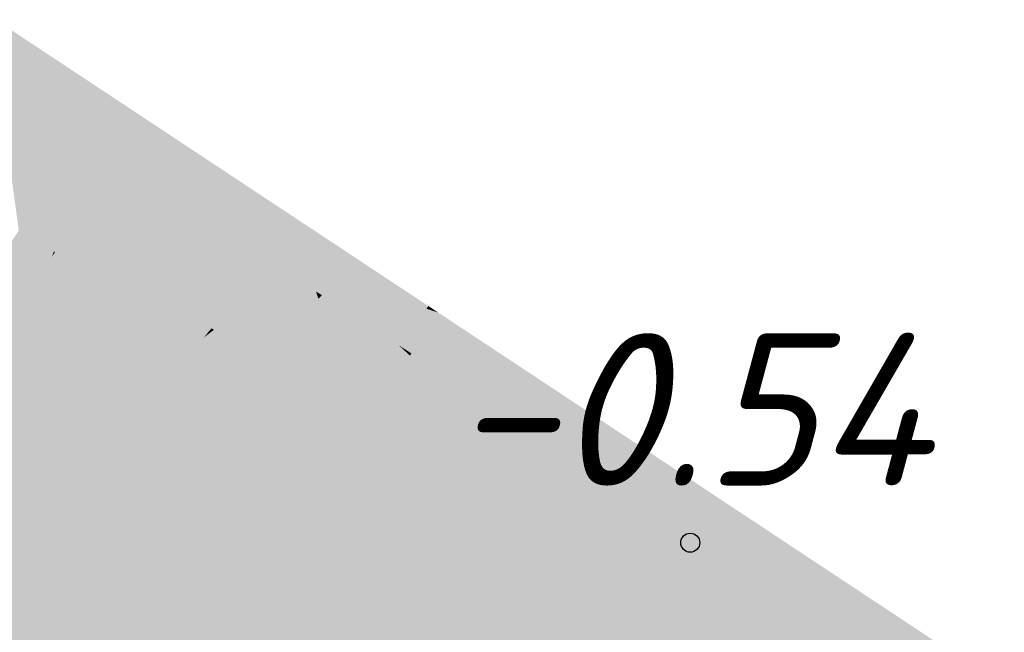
# Model space of a CAD drawing. Header units: metres. Extents: x 30306 to 66711, y 390887 to 402752.
# Tile 73 of 80: x 66245.06 to 66251.52, y 402656.19 to 402660.21. Entities that reach past the tile are written whole.
import ezdxf

# ---------------------------------------------------------------- set-up
doc = ezdxf.new("R2010")
doc.units = ezdxf.units.M
for name, color, linetype in [('GM-C3D-SURFACE-LABELS', 1, 'Continuous'), ('GM-C3D-SURFACE-TIN', 7, 'Continuous'), ('GM-C3D-SURFACE-TIN LABEL', 7, 'Continuous')]:
    doc.layers.add(name, color=color, linetype=linetype)
doc.styles.get("Standard").update_dxf_attribs({"font": 'isocpeur.ttf'})

msp = doc.modelspace()

# ---------------------------------------------------------------- linework, layer by layer
at = {"layer": 'GM-C3D-SURFACE-TIN', "color": 40, "linetype": 'Continuous', "lineweight": -3}
for points in [[(66245.4173, 402659.3665), (66245.6499, 402659.7177), (66244.9068, 402660.2098)], [(66245.4173, 402659.3665), (66244.9068, 402660.2098), (66244.9479, 402659.6443)], [(66245.5078, 402659.3129), (66245.6499, 402659.7177), (66245.4173, 402659.3665)], [(66245.6553, 402659.2256), (66245.6499, 402659.7177), (66245.5078, 402659.3129)], [(66245.6553, 402659.2256), (66245.8802, 402659.5651), (66245.6499, 402659.7177)], [(66245.9751, 402659.0363), (66245.8802, 402659.5651), (66245.6553, 402659.2256)], [(66246.0443, 402658.9953), (66246.0004, 402659.4855), (66245.8802, 402659.5651)], [(66246.0443, 402658.9953), (66245.8802, 402659.5651), (66245.9751, 402659.0363)], [(66246.4162, 402658.7752), (66246.5541, 402658.9834), (66246.0004, 402659.4855)], [(66246.4162, 402658.7752), (66246.0004, 402659.4855), (66246.0443, 402658.9953)], [(66246.5541, 402658.9834), (66246.6164, 402659.0775), (66246.0004, 402659.4855)], [(66246.5782, 402658.9615), (66246.6164, 402659.0775), (66246.5541, 402658.9834)], [(66246.5782, 402658.9615), (66246.8231, 402658.9406), (66246.6164, 402659.0775)], [(66246.4355, 402658.7637), (66246.5541, 402658.9834), (66246.4162, 402658.7752)], [(66246.4355, 402658.7637), (66246.5782, 402658.9615), (66246.5541, 402658.9834)], [(66246.5003, 402658.7254), (66246.5782, 402658.9615), (66246.4355, 402658.7637)], [(66246.6298, 402658.6487), (66246.5782, 402658.9615), (66246.5003, 402658.7254)], [(66246.6298, 402658.6487), (66246.7399, 402658.8149), (66246.5782, 402658.9615)], [(66246.7399, 402658.8149), (66246.8231, 402658.9406), (66246.5782, 402658.9615)], [(66246.7423, 402658.8127), (66246.8231, 402658.9406), (66246.7399, 402658.8149)], [(66246.7423, 402658.8127), (66246.8392, 402658.9299), (66246.8231, 402658.9406)], [(66246.7543, 402658.8018), (66246.8392, 402658.9299), (66246.7423, 402658.8127)], [(66246.9376, 402658.6356), (66246.8392, 402658.9299), (66246.7543, 402658.8018)], [(66246.9376, 402658.6356), (66247.1997, 402658.6911), (66246.8392, 402658.9299)], [(66246.6318, 402658.6475), (66246.7399, 402658.8149), (66246.6298, 402658.6487)], [(66246.6318, 402658.6475), (66246.7423, 402658.8127), (66246.7399, 402658.8149)], [(66246.6362, 402658.6449), (66246.7423, 402658.8127), (66246.6318, 402658.6475)], [(66246.6464, 402658.6389), (66246.7423, 402658.8127), (66246.6362, 402658.6449)], [(66246.6464, 402658.6389), (66246.7543, 402658.8018), (66246.7423, 402658.8127)], [(66246.8135, 402658.54), (66246.7543, 402658.8018), (66246.6464, 402658.6389)], [(66246.8135, 402658.54), (66246.9376, 402658.6356), (66246.7543, 402658.8018)], [(66247.1183, 402658.4717), (66247.1997, 402658.6911), (66246.9376, 402658.6356)], [(66247.1183, 402658.4717), (66247.7321, 402658.3128), (66247.1997, 402658.6911)], [(66247.7321, 402658.3128), (66247.7439, 402658.3307), (66247.1997, 402658.6911)], [(66247.0081, 402658.4248), (66246.9376, 402658.6356), (66246.8135, 402658.54)], [(66247.0471, 402658.4017), (66247.1183, 402658.4717), (66246.9376, 402658.6356)], [(66247.0471, 402658.4017), (66246.9376, 402658.6356), (66247.0081, 402658.4248)], [(66247.0471, 402658.4017), (66247.0992, 402658.3687), (66247.1183, 402658.4717)], [(66247.5501, 402658.0729), (66247.1183, 402658.4717), (66247.0992, 402658.3687)], [(66247.5501, 402658.0729), (66247.7321, 402658.3128), (66247.1183, 402658.4717)], [(66247.5501, 402658.0729), (66247.5663, 402658.0625), (66247.7321, 402658.3128)], [(66247.5663, 402658.0625), (66247.5918, 402658.046), (66247.7321, 402658.3128)], [(66247.5918, 402658.046), (66247.7341, 402658.3123), (66247.7321, 402658.3128)], [(66247.5918, 402658.046), (66247.5919, 402658.046), (66247.7341, 402658.3123)], [(66247.5919, 402658.046), (66247.6299, 402658.0215), (66247.7341, 402658.3123)], [(66247.6299, 402658.0215), (66247.8106, 402658.2865), (66247.7341, 402658.3123)], [(66247.6299, 402658.0215), (66247.6335, 402658.0192), (66247.8106, 402658.2865)], [(66247.6335, 402658.0192), (66247.9692, 402657.8031), (66247.8106, 402658.2865)], [(66247.7321, 402658.3128), (66247.7341, 402658.3123), (66247.7439, 402658.3307)], [(66247.7341, 402658.3123), (66247.7958, 402658.2963), (66247.7439, 402658.3307)], [(66247.7341, 402658.3123), (66247.8106, 402658.2865), (66247.7958, 402658.2963)], [(66248.1924, 402657.6594), (66248.6556, 402657.7268), (66247.8106, 402658.2865)], [(66248.1924, 402657.6594), (66247.8106, 402658.2865), (66247.9692, 402657.8031)], [(66248.1924, 402657.6594), (66248.4858, 402657.4705), (66248.6556, 402657.7268)], [(66248.4858, 402657.4705), (66248.5229, 402657.4466), (66248.6556, 402657.7268)], [(66248.5619, 402657.4215), (66248.6556, 402657.7268), (66248.5229, 402657.4466)], [(66248.5619, 402657.4215), (66248.7513, 402657.6634), (66248.6556, 402657.7268)], [(66248.5619, 402657.4215), (66248.5824, 402657.4083), (66248.7513, 402657.6634)], [(66248.5824, 402657.4083), (66248.903, 402657.2018), (66248.7513, 402657.6634)], [(66249.3466, 402656.9163), (66249.5624, 402657.1262), (66248.7513, 402657.6634)], [(66249.3466, 402656.9163), (66248.7513, 402657.6634), (66248.903, 402657.2018)], [(66249.3466, 402656.9163), (66249.4004, 402656.8817), (66249.5624, 402657.1262)], [(66249.4004, 402656.8817), (66249.5555, 402656.7818), (66249.5624, 402657.1262)], [(66249.7844, 402656.6344), (66249.5624, 402657.1262), (66249.5555, 402656.7818)], [(66250.3882, 402656.2457), (66250.5418, 402656.4775), (66249.5624, 402657.1262)], [(66250.3882, 402656.2457), (66249.5624, 402657.1262), (66249.7844, 402656.6344)], [(66250.7665, 402656.0021), (66250.5418, 402656.4775), (66250.3882, 402656.2457)], [(66251.376, 402655.6097), (66251.5211, 402655.8288), (66250.5418, 402656.4775)], [(66251.376, 402655.6097), (66250.5418, 402656.4775), (66250.7665, 402656.0021)]]:
    msp.add_solid(points, dxfattribs=at)
at = {"layer": 'GM-C3D-SURFACE-TIN', "color": 50, "linetype": 'Continuous', "lineweight": -3}
for points in [[(66245.0588, 402658.8253), (66245.4173, 402659.3665), (66244.9479, 402659.6443)], [(66245.289, 402658.6891), (66245.4173, 402659.3665), (66245.0588, 402658.8253)], [(66245.289, 402658.6891), (66245.5078, 402659.3129), (66245.4173, 402659.3665)], [(66245.2968, 402658.6844), (66245.5078, 402659.3129), (66245.289, 402658.6891)], [(66245.2968, 402658.6844), (66245.6553, 402659.2256), (66245.5078, 402659.3129)], [(66245.5207, 402658.5519), (66245.6553, 402659.2256), (66245.2968, 402658.6844)], [(66245.5207, 402658.5519), (66245.9751, 402659.0363), (66245.6553, 402659.2256)], [(66245.5207, 402658.5519), (66246.106, 402658.3068), (66245.9751, 402659.0363)], [(66246.106, 402658.3068), (66246.0443, 402658.9953), (66245.9751, 402659.0363)], [(66246.106, 402658.3068), (66246.4162, 402658.7752), (66246.0443, 402658.9953)], [(66246.106, 402658.3068), (66246.4355, 402658.7637), (66246.4162, 402658.7752)], [(66246.106, 402658.3068), (66246.5003, 402658.7254), (66246.4355, 402658.7637)], [(66246.106, 402658.3068), (66246.3217, 402658.1836), (66246.5003, 402658.7254)], [(66246.3217, 402658.1836), (66246.6298, 402658.6487), (66246.5003, 402658.7254)], [(66246.3217, 402658.1836), (66246.6318, 402658.6475), (66246.6298, 402658.6487)], [(66246.3217, 402658.1836), (66246.6362, 402658.6449), (66246.6318, 402658.6475)], [(66246.3217, 402658.1836), (66246.3384, 402658.1739), (66246.6362, 402658.6449)], [(66246.3384, 402658.1739), (66246.6464, 402658.6389), (66246.6362, 402658.6449)], [(66246.3384, 402658.1739), (66246.8135, 402658.54), (66246.6464, 402658.6389)], [(66245.5207, 402658.5519), (66245.5433, 402658.5127), (66246.2737, 402658.1253)], [(66245.5207, 402658.5519), (66246.2737, 402658.1253), (66246.106, 402658.3068)], [(66246.3384, 402658.1739), (66247.0081, 402658.4248), (66246.8135, 402658.54)], [(66245.5433, 402658.5127), (66245.862, 402657.959), (66246.2737, 402658.1253)], [(66246.3384, 402658.1739), (66247.0235, 402658.3786), (66247.0081, 402658.4248)], [(66247.0235, 402658.3786), (66247.0471, 402658.4017), (66247.0081, 402658.4248)], [(66246.3384, 402658.1739), (66246.6367, 402657.9989), (66247.0235, 402658.3786)], [(66246.6367, 402657.9989), (66247.0733, 402658.2297), (66247.0235, 402658.3786)], [(66247.0733, 402658.2297), (66247.0471, 402658.4017), (66247.0235, 402658.3786)], [(66247.0733, 402658.2297), (66247.0992, 402658.3687), (66247.0471, 402658.4017)], [(66247.0733, 402658.2297), (66247.5501, 402658.0729), (66247.0992, 402658.3687)], [(66246.106, 402658.3068), (66246.2737, 402658.1253), (66246.3217, 402658.1836)], [(66246.6367, 402657.9989), (66246.9915, 402657.7907), (66247.0733, 402658.2297)], [(66246.9915, 402657.7907), (66247.2758, 402657.6239), (66247.0733, 402658.2297)], [(66247.2758, 402657.6239), (66247.5644, 402658.0597), (66247.0733, 402658.2297)], [(66247.0733, 402658.2297), (66247.5644, 402658.0597), (66247.5501, 402658.0729)], [(66246.3217, 402658.1836), (66246.2737, 402658.1253), (66246.3384, 402658.1739)], [(66246.3384, 402658.1739), (66246.2737, 402658.1253), (66246.5253, 402657.8895)], [(66246.3384, 402658.1739), (66246.5649, 402657.9284), (66246.6367, 402657.9989)], [(66246.3384, 402658.1739), (66246.5253, 402657.8895), (66246.5649, 402657.9284)], [(66245.9842, 402657.7652), (66246.2737, 402658.1253), (66245.862, 402657.959)], [(66245.9996, 402657.7463), (66246.2737, 402658.1253), (66245.9842, 402657.7652)], [(66245.9996, 402657.7463), (66246.5253, 402657.8895), (66246.2737, 402658.1253)], [(66247.2758, 402657.6239), (66247.5877, 402658.0382), (66247.5644, 402658.0597)], [(66247.2758, 402657.6239), (66247.3445, 402657.5828), (66247.5877, 402658.0382)], [(66247.3445, 402657.5828), (66247.6239, 402658.0047), (66247.5877, 402658.0382)], [(66247.5644, 402658.0597), (66247.5663, 402658.0625), (66247.5501, 402658.0729)], [(66247.5877, 402658.0382), (66247.5663, 402658.0625), (66247.5644, 402658.0597)], [(66247.5877, 402658.0382), (66247.5918, 402658.046), (66247.5663, 402658.0625)], [(66247.6239, 402658.0047), (66247.5919, 402658.046), (66247.5877, 402658.0382)], [(66247.5877, 402658.0382), (66247.5919, 402658.046), (66247.5918, 402658.046)], [(66247.6239, 402658.0047), (66247.6299, 402658.0215), (66247.5919, 402658.046)], [(66247.6239, 402658.0047), (66247.6335, 402658.0192), (66247.6299, 402658.0215)], [(66248.0243, 402657.6349), (66247.6335, 402658.0192), (66247.6239, 402658.0047)], [(66248.0243, 402657.6349), (66247.9692, 402657.8031), (66247.6335, 402658.0192)], [(66246.6367, 402657.9989), (66246.5649, 402657.9284), (66246.9915, 402657.7907)], [(66247.3445, 402657.5828), (66248.0243, 402657.6349), (66247.6239, 402658.0047)], [(66245.9996, 402657.7463), (66246.169, 402657.5398), (66246.5253, 402657.8895)], [(66246.169, 402657.5398), (66246.8974, 402657.2854), (66246.5253, 402657.8895)], [(66246.5649, 402657.9284), (66246.5253, 402657.8895), (66246.9412, 402657.5206)], [(66246.5253, 402657.8895), (66246.8974, 402657.2854), (66246.938, 402657.5031)], [(66246.5253, 402657.8895), (66246.938, 402657.5031), (66246.9412, 402657.5206)], [(66246.5649, 402657.9284), (66246.9412, 402657.5206), (66246.9915, 402657.7907)], [(66246.9915, 402657.7907), (66246.9412, 402657.5206), (66247.2758, 402657.6239)], [(66248.0243, 402657.6349), (66248.1924, 402657.6594), (66247.9692, 402657.8031)], [(66247.3445, 402657.5828), (66248.2132, 402657.059), (66248.0243, 402657.6349)], [(66248.3782, 402657.3081), (66248.1924, 402657.6594), (66248.0243, 402657.6349)], [(66248.2132, 402657.059), (66248.3782, 402657.3081), (66248.0243, 402657.6349)], [(66248.3782, 402657.3081), (66248.4858, 402657.4705), (66248.1924, 402657.6594)], [(66247.2758, 402657.6239), (66246.9412, 402657.5206), (66247.0817, 402657.3685)], [(66247.2758, 402657.6239), (66247.0817, 402657.3685), (66247.3445, 402657.5828)], [(66247.3445, 402657.5828), (66247.0817, 402657.3685), (66247.9422, 402656.6719)], [(66247.3445, 402657.5828), (66247.9422, 402656.6719), (66248.2132, 402657.059)], [(66246.169, 402657.5398), (66246.4496, 402657.0834), (66246.8974, 402657.2854)], [(66246.8974, 402657.2854), (66247.0817, 402657.3685), (66246.938, 402657.5031)], [(66246.9412, 402657.5206), (66246.938, 402657.5031), (66247.0817, 402657.3685)], [(66248.4333, 402657.2572), (66248.4858, 402657.4705), (66248.3782, 402657.3081)], [(66248.4333, 402657.2572), (66248.5229, 402657.4466), (66248.4858, 402657.4705)], [(66248.4333, 402657.2572), (66248.5619, 402657.4215), (66248.5229, 402657.4466)], [(66248.4637, 402657.2292), (66248.5619, 402657.4215), (66248.4333, 402657.2572)], [(66248.4637, 402657.2292), (66248.5824, 402657.4083), (66248.5619, 402657.4215)], [(66249.0817, 402656.6585), (66248.5824, 402657.4083), (66248.4637, 402657.2292)], [(66249.0817, 402656.6585), (66248.903, 402657.2018), (66248.5824, 402657.4083)], [(66246.8569, 402657.0679), (66247.0817, 402657.3685), (66246.8974, 402657.2854)], [(66246.8569, 402657.0679), (66247.9422, 402656.6719), (66247.0817, 402657.3685)], [(66248.2132, 402657.059), (66248.4333, 402657.2572), (66248.3782, 402657.3081)], [(66246.5321, 402656.9576), (66246.8974, 402657.2854), (66246.4496, 402657.0834)], [(66246.5321, 402656.9576), (66246.8569, 402657.0679), (66246.8974, 402657.2854)], [(66248.2132, 402657.059), (66248.311, 402656.9986), (66248.4333, 402657.2572)], [(66248.311, 402656.9986), (66248.4637, 402657.2292), (66248.4333, 402657.2572)], [(66248.311, 402656.9986), (66249.0817, 402656.6585), (66248.4637, 402657.2292)], [(66249.0817, 402656.6585), (66249.3466, 402656.9163), (66248.903, 402657.2018)], [(66246.6453, 402656.7849), (66246.8569, 402657.0679), (66246.5321, 402656.9576)], [(66246.7762, 402656.6345), (66246.8569, 402657.0679), (66246.6453, 402656.7849)], [(66246.7762, 402656.6345), (66247.9422, 402656.6719), (66246.8569, 402657.0679)], [(66248.2132, 402657.059), (66247.9422, 402656.6719), (66248.311, 402656.9986)], [(66248.311, 402656.9986), (66247.9422, 402656.6719), (66249.1383, 402656.486)], [(66248.311, 402656.9986), (66249.1383, 402656.486), (66249.0817, 402656.6585)], [(66249.1877, 402656.5605), (66249.3466, 402656.9163), (66249.0817, 402656.6585)], [(66249.1877, 402656.5605), (66249.4004, 402656.8817), (66249.3466, 402656.9163)], [(66249.5446, 402656.2309), (66249.4004, 402656.8817), (66249.1877, 402656.5605)], [(66249.5446, 402656.2309), (66249.5555, 402656.7818), (66249.4004, 402656.8817)], [(66249.5446, 402656.2309), (66249.7844, 402656.6344), (66249.5555, 402656.7818)], [(66246.7762, 402656.6345), (66247.0797, 402656.24), (66247.9422, 402656.6719)], [(66247.0797, 402656.24), (66247.3804, 402655.863), (66247.9422, 402656.6719)], [(66247.3804, 402655.863), (66248.8507, 402656.0394), (66247.9422, 402656.6719)], [(66249.1383, 402656.486), (66247.9422, 402656.6719), (66248.8507, 402656.0394)], [(66249.1383, 402656.486), (66249.1877, 402656.5605), (66249.0817, 402656.6585)], [(66249.5446, 402656.2309), (66250.1335, 402655.8611), (66249.7844, 402656.6344)], [(66250.1335, 402655.8611), (66250.3882, 402656.2457), (66249.7844, 402656.6344)], [(66249.1383, 402656.486), (66249.5446, 402656.2309), (66249.1877, 402656.5605)], [(66249.1383, 402656.486), (66248.8507, 402656.0394), (66249.5446, 402656.2309)], [(66249.5446, 402656.2309), (66248.8507, 402656.0394), (66249.9116, 402655.8919)], [(66249.5446, 402656.2309), (66249.9116, 402655.8919), (66250.1335, 402655.8611)], [(66250.1335, 402655.8611), (66250.7665, 402656.0021), (66250.3882, 402656.2457)]]:
    msp.add_solid(points, dxfattribs=at)
at = {"layer": 'GM-C3D-SURFACE-TIN', "color": 60, "linetype": 'Continuous', "lineweight": -3}
for points in [[(66245.0125, 402658.7553), (66245.289, 402658.6891), (66245.0588, 402658.8253)], [(66244.0405, 402657.2233), (66245.2767, 402658.6541), (66245.0125, 402658.7553)], [(66245.0125, 402658.7553), (66245.2767, 402658.6541), (66245.289, 402658.6891)], [(66245.2767, 402658.6541), (66245.2968, 402658.6844), (66245.289, 402658.6891)], [(66245.2767, 402658.6541), (66245.5207, 402658.5519), (66245.2968, 402658.6844)], [(66244.0405, 402657.2233), (66245.5433, 402658.5127), (66245.2767, 402658.6541)], [(66245.2767, 402658.6541), (66245.5433, 402658.5127), (66245.5207, 402658.5519)], [(66244.0405, 402657.2233), (66245.862, 402657.959), (66245.5433, 402658.5127)], [(66244.0405, 402657.2233), (66245.9842, 402657.7652), (66245.862, 402657.959)], [(66244.0405, 402657.2233), (66244.8593, 402656.3661), (66245.9842, 402657.7652)], [(66244.8593, 402656.3661), (66245.9996, 402657.7463), (66245.9842, 402657.7652)], [(66244.8593, 402656.3661), (66245.0704, 402656.4613), (66245.9996, 402657.7463)], [(66245.0704, 402656.4613), (66246.169, 402657.5398), (66245.9996, 402657.7463)], [(66245.0704, 402656.4613), (66246.4496, 402657.0834), (66246.169, 402657.5398)], [(66245.0704, 402656.4613), (66246.5321, 402656.9576), (66246.4496, 402657.0834)], [(66245.0704, 402656.4613), (66246.6453, 402656.7849), (66246.5321, 402656.9576)], [(66245.0704, 402656.4613), (66245.7341, 402655.5661), (66246.6453, 402656.7849)], [(66245.7341, 402655.5661), (66246.7762, 402656.6345), (66246.6453, 402656.7849)], [(66245.7341, 402655.5661), (66246.664, 402656.0318), (66246.7762, 402656.6345)], [(66246.664, 402656.0318), (66247.0797, 402656.24), (66246.7762, 402656.6345)], [(66244.8593, 402656.3661), (66244.9184, 402656.3121), (66245.0704, 402656.4613)], [(66244.9184, 402656.3121), (66245.7341, 402655.5661), (66245.0704, 402656.4613)], [(66244.4573, 402655.8595), (66245.7341, 402655.5661), (66244.9184, 402656.3121)], [(66246.6609, 402654.8269), (66247.3804, 402655.863), (66247.0797, 402656.24)], [(66246.6609, 402654.8269), (66247.0797, 402656.24), (66246.664, 402656.0318)]]:
    msp.add_solid(points, dxfattribs=at)
at = {"layer": 'GM-C3D-SURFACE-TIN LABEL', "color": 6, "linetype": 'Continuous', "lineweight": -3}
msp.add_circle((66249.4617, 402656.777, -0.5401), 0.0625, dxfattribs=at)

# ---------------------------------------------------------------- texts
at = {"layer": 'GM-C3D-SURFACE-LABELS', "color": 10, "linetype": 'Continuous', "lineweight": -3, "insert": (66249.4617, 402657.152, -0.5401), "char_height": 1, "attachment_point": 8}
msp.add_mtext('{\\fISOCPEUR|b0|i1|c0|p34;-0.54}', dxfattribs=at)

doc.saveas('drawing.dxf')
